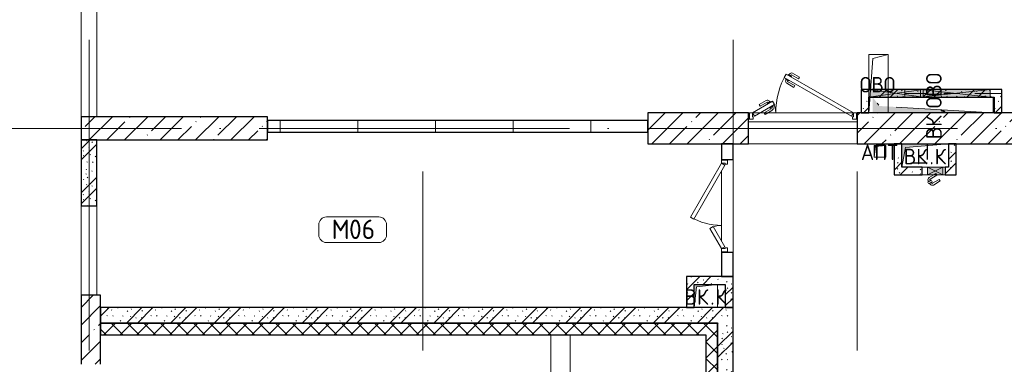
# Model space of a CAD drawing. Header units: millimetres. Extents: x -30540 to 173936, y -11730 to 122288.
# Tile 5 of 116: x -14358 to -1670, y 43410 to 47850. Entities that reach past the tile are written whole.
import ezdxf

# ---------------------------------------------------------------- set-up
doc = ezdxf.new("R2010")
doc.units = ezdxf.units.MM
for name, pattern in [('3_ Штрих_ 1 х 1 мм', [400, 200, -200]), ('ADSK_Линия сетки', [5000, 4000, -500, 0, -500]), ('ADSK_Штриховая_ш3 п1_5', [900, 600, -300])]:
    doc.linetypes.add(name, pattern=pattern)
for name, color, linetype, lineweight in [('A-____-NOTE-TEXT', 7, 'Continuous', 18), ('A-AREA-____-IDEN', 7, 'Continuous', 9), ('A-DOOR-____-MCUT', 7, 'Continuous', 9), ('A-DOOR-____-OTLN', 7, 'Continuous', 18), ('A-DOOR-FRAM-MCUT', 7, 'Continuous', 9), ('A-DOOR-OPNG-OTLN', 7, 'Continuous', 18), ('A-FLOR-____-OTLN', 7, 'Continuous', 18), ('A-GENM-____-OTLN', 7, 'Continuous', 18), ('A-GLAZ-____-MCUT', 7, 'Continuous', 9), ('A-GLAZ-____-OTLN', 7, 'Continuous', 18), ('A-WALL-____-MCUT', 7, 'Continuous', 40), ('A-WALL-____-OTLN', 7, 'Continuous', 18), ('A-WALL-____-PATT', 7, 'Continuous', 40), ('I-WALL-____-MCUT', 7, 'Continuous', 40), ('I-WALL-____-OTLN', 7, 'Continuous', 18), ('M-EQPM-____-OTLN', 7, 'Continuous', 18), ('S-BEAM-____-OTLN', 7, 'Continuous', 18), ('S-COLS-____-MCUT', 7, 'Continuous', 40), ('S-COLS-____-OTLN', 7, 'Continuous', 18), ('S-GRID-____-OTLN', 7, 'Continuous', 9)]:
    doc.layers.add(name, color=color, linetype=linetype, lineweight=lineweight)
doc.layers.add('A-AREA-____-OTLN', color=4, linetype='ADSK_Штриховая_ш3 п1_5', lineweight=40, true_color=0x00ffff)
doc.styles.add('GOST Common', font='GOST_Common.ttf', dxfattribs={"height": 200})
doc.styles.add('GOST Common_4', font='GOST_Common.ttf', dxfattribs={"height": 250})
pattern_1 = [(135, (300.56, 377.28), (-565.6854, 6e-14), [10, -790]), (135, (349.8, 474.73), (-565.6854, 6e-14), [10, -790]), (135, (423.93, 473.06), (-565.6854, 6e-14), [10, -790]), (135, (229.92, 447.9), (-565.6854, 6e-14), [10, -790]), (135, (155.08, 447.9), (-565.6854, 6e-14), [10, -790]), (135, (114.9, 369.03), (-565.6854, 6e-14), [10, -790]), (135, (132.43, 285.8), (-565.6854, 6e-14), [10, -790]), (135, (214.66, 322), (-565.6854, 6e-14), [10, -790]), (135, (198.16, 261.88), (-565.6854, 6e-14), [10, -790]), (135, (45.2, 272.9), (-565.6854, 6e-14), [10, -790]), (135, (42.32, 336.16), (-565.6854, 6e-14), [10, -790]), (135, (92.26, 192.24), (-565.6854, 6e-14), [10, -790]), (135, (7.07, 149.2), (-565.6854, 6e-14), [10, -790]), (135, (80.6, 95.1), (-565.6854, 6e-14), [10, -790]), (135, (79.53, 36.94), (-565.6854, 6e-14), [10, -790]), (135, (153.87, 74.56), (-565.6854, 6e-14), [10, -790]), (135, (228.35, 124.8), (-565.6854, 6e-14), [10, -790]), (135, (279.75, 180.4), (-565.6854, 6e-14), [10, -790]), (135, (282.9, 31.63), (-565.6854, 6e-14), [10, -790]), (135, (377.38, 53.45), (-565.6854, 6e-14), [10, -790]), (135, (352.28, 102.7), (-565.6854, 6e-14), [10, -790]), (135, (354.05, 0), (-565.6854, 6e-14), [10, -790]), (135, (553.23, 16.45), (-565.6854, 6e-14), [10, -790]), (135, (542.38, 63.45), (-565.6854, 6e-14), [10, -790]), (135, (536.58, 239.3), (-565.6854, 6e-14), [10, -790]), (135, (475.85, 203.9), (-565.6854, 6e-14), [10, -790]), (135, (475.85, 316.54), (-565.6854, 6e-14), [10, -790]), (135, (520.8, 408.7), (-565.6854, 6e-14), [10, -790]), (135, (551.1, 470.8), (-565.6854, 6e-14), [10, -790]), (135, (235.25, 537.93), (-565.6854, 6e-14), [10, -790]), (135, (407.25, 547.65), (-565.6854, 6e-14), [10, -790]), (135, (94.5, 558.6), (-565.6854, 6e-14), [10, -790]), (135, (46.4, 532.3), (-565.6854, 6e-14), [10, -790]), (135, (85.56, 465.04), (-565.6854, 6e-14), [10, -790]), (135, (355.53, 181.14), (-565.6854, 6e-14), [10, -790]), (135, (362.23, 243.6), (-565.6854, 6e-14), [10, -790]), (135, (413.45, 344.1), (-565.6854, 6e-14), [10, -790]), (135, (286.3, 273.25), (-565.6854, 6e-14), [10, -790]), (135, (423.02, 263.72), (-565.6854, 6e-14), [10, -790]), (135, (162.94, 190.2), (-565.6854, 6e-14), [10, -790]), (135, (470.25, 120.93), (-565.6854, 6e-14), [10, -790]), (135, (484.48, 9.78), (-565.6854, 6e-14), [10, -790]), (45, (0, 212.13), (-565.6854, 0), []), (45, (212.13, 0), (-565.6854, 0), []), (45, (353.55, 0), (-565.6854, 0), []), (45, (0, 353.55), (-565.6854, 0), [])]
pattern_2 = [(45, (0, 0), (-106.066, 106.066), []), (135, (0, 0), (-106.066, -106.066), [])]
pattern_3 = [(45, (0, 0), (-228.0985, 228.0985), []), (45, (228.1, 0), (-228.0985, 228.0985), [403.225, -80.645, 6.706, -73.939])]

# ---------------------------------------------------------------- blocks, each defined once
blk = doc.blocks.new('АР_Дверь двупольная - 1200х2100h_800_300__Глухая_1эт-4664851-01 ЭМ')
at = {"layer": 'A-DOOR-____-MCUT', "color": 254, "lineweight": 15, "true_color": 0xcccccc}
for p, q in [((-143, 475), (-168, 432)), ((-168, 432), (525, 32)), ((550, 75), (-143, 475)), ((-550, 75), (-290, 225)), ((-265, 182), (-525, 32)), ((-290, 225), (-265, 182)), ((-525, 32), (-550, 75)), ((525, 32), (550, 75))]:
    blk.add_line(p, q, dxfattribs=at)
at = {"layer": 'A-DOOR-____-OTLN', "color": 254, "lineweight": 13, "true_color": 0xcccccc}
for centre, radius, start, end in [((550, 75), 800, 150, 180), ((-550, 75), 300, 0, 30)]:
    blk.add_arc(centre, radius, start, end, dxfattribs=at)
at = {"layer": 'A-DOOR-FRAM-MCUT', "color": 254, "lineweight": 15, "true_color": 0xcccccc}
for p, q in [((-590, 75), (-600, 75)), ((-590, 75), (-550, 75)), ((-590, -5), (-590, 75)), ((-550, 75), (-550, 25)), ((-550, 25), (-540, 25)), ((-540, 25), (-540, -5)), ((550, 25), (540, 25)), ((540, 25), (540, -5)), ((590, 75), (550, 75)), ((550, 75), (550, 25)), ((590, -5), (590, 75)), ((590, 75), (600, 75)), ((-590, -5), (-600, -5)), ((-540, -5), (-590, -5)), ((540, -5), (590, -5)), ((590, -5), (600, -5))]:
    blk.add_line(p, q, dxfattribs=at)
blk = doc.blocks.new('АР_Отверстие прямоугольное - ВК-4906702-01 ЭМ')
at = {"layer": 'A-GLAZ-____-OTLN', "lineweight": 13, "true_color": 0xf9f9f9}
blk.add_hatch(color=7, dxfattribs=at).paths.add_polyline_path([(575, 50), (-325, 50), (-325, -50), (575, -50)])
at = {"layer": 'A-GLAZ-____-MCUT', "color": 254, "lineweight": 15, "true_color": 0xcccccc}
for p, q in [((-325, 50), (-325, -50)), ((575, 50), (575, -50))]:
    blk.add_line(p, q, dxfattribs=at)
at = {"layer": 'A-GLAZ-____-OTLN', "color": 254, "lineweight": 5, "true_color": 0xcccccc}
for p, q in [((-325, 50), (540, -46)), ((540, 46), (-325, -50)), ((575, 50), (540, 46)), ((540, -46), (575, -50))]:
    blk.add_line(p, q, dxfattribs=at)
at = {"layer": 'A-GLAZ-____-OTLN', "color": 254, "lineweight": 13, "true_color": 0xcccccc}
for p, q in [((540, 50), (-325, 50)), ((-325, 50), (-325, -50)), ((575, 50), (540, 50)), ((575, -50), (575, 50)), ((-325, -50), (540, -50)), ((540, -50), (575, -50))]:
    blk.add_line(p, q, dxfattribs=at)
blk = doc.blocks.new('АР_Отверстие прямоугольное - ВК_К-4905228-01 ЭМ')
at = {"layer": 'A-GLAZ-____-OTLN', "lineweight": 13, "true_color": 0xf9f9f9}
blk.add_hatch(color=7, dxfattribs=at).paths.add_polyline_path([(25, 50), (25, -50), (225, -50), (225, 50)])
at = {"layer": 'A-GLAZ-____-MCUT', "color": 254, "lineweight": 15, "true_color": 0xcccccc}
for p, q in [((25, 50), (25, -50)), ((225, 50), (225, -50))]:
    blk.add_line(p, q, dxfattribs=at)
at = {"layer": 'A-GLAZ-____-OTLN', "color": 254, "lineweight": 5, "true_color": 0xcccccc}
for p, q in [((225, 50), (25, -50)), ((25, 50), (225, -50))]:
    blk.add_line(p, q, dxfattribs=at)
at = {"layer": 'A-GLAZ-____-OTLN', "color": 254, "lineweight": 13, "true_color": 0xcccccc}
for p, q in [((225, 50), (25, 50)), ((25, 50), (25, -50)), ((225, -50), (225, 50)), ((25, -50), (225, -50))]:
    blk.add_line(p, q, dxfattribs=at)
blk = doc.blocks.new('АР_Дверь двупольная - 1400х2100h_1000_300__Глухая_1эт-4659467-01 ЭМ')
at = {"layer": 'A-DOOR-____-MCUT', "color": 254, "lineweight": 15, "true_color": 0xcccccc}
for p, q in [((-216, 700), (-241, 657)), ((-241, 657), (625, 157)), ((650, 200), (-216, 700)), ((-650, 200), (-390, 350)), ((-365, 307), (-625, 157)), ((-390, 350), (-365, 307)), ((-625, 157), (-650, 200)), ((625, 157), (650, 200))]:
    blk.add_line(p, q, dxfattribs=at)
at = {"layer": 'A-DOOR-____-OTLN', "color": 254, "lineweight": 5, "true_color": 0xcccccc}
for p, q in [((-219, 644), (-223, 637)), ((-223, 637), (-180, 612)), ((-194, 687), (-190, 694)), ((-190, 694), (-147, 669)), ((-180, 688), (-174, 699)), ((-158, 676), (-152, 686)), ((-147, 669), (-151, 662)), ((-56, 637), (-145, 688)), ((-44, 658), (-133, 710)), ((-56, 637), (-44, 658)), ((-213, 631), (-219, 621)), ((-119, 528), (-208, 580)), ((-191, 619), (-197, 608)), ((-106, 550), (-195, 601)), ((-180, 612), (-176, 619)), ((-106, 550), (-119, 528)), ((-562, 308), (-474, 360)), ((-550, 287), (-562, 308)), ((-550, 287), (-461, 338)), ((-416, 344), (-459, 319)), ((-459, 319), (-455, 312)), ((-448, 326), (-454, 336)), ((-427, 338), (-433, 349)), ((-426, 262), (-430, 269)), ((-383, 287), (-426, 262)), ((-412, 337), (-416, 344)), ((-415, 269), (-409, 258)), ((-394, 281), (-388, 271)), ((-387, 294), (-383, 287)), ((-500, 200), (-411, 251)), ((-500, 200), (-487, 178)), ((-487, 178), (-399, 230))]:
    blk.add_line(p, q, dxfattribs=at)
at = {"layer": 'A-DOOR-____-OTLN', "color": 254, "lineweight": 13, "true_color": 0xcccccc}
for centre, radius, start, end in [((650, 200), 1000, 150, 180), ((-650, 200), 300, 0, 30)]:
    blk.add_arc(centre, radius, start, end, dxfattribs=at)
at = {"layer": 'A-DOOR-____-OTLN', "color": 254, "lineweight": 5, "true_color": 0xcccccc}
for centre, radius, start, end in [((-148, 684), 30, 60, 150), ((-148, 684), 4.99, 60, 150), ((-193, 606), 30, 150, 240), ((-193, 606), 4.99, 150, 240), ((-459, 334), 30, 30, 120), ((-459, 334), 4.99, 30, 120), ((-414, 256), 4.99, 300, 30), ((-414, 256), 30, 300, 30)]:
    blk.add_arc(centre, radius, start, end, dxfattribs=at)
at = {"layer": 'A-DOOR-FRAM-MCUT', "color": 254, "lineweight": 15, "true_color": 0xcccccc}
for p, q in [((-690, 200), (-700, 200)), ((-690, 200), (-650, 200)), ((-690, 120), (-690, 200)), ((-650, 200), (-650, 150)), ((-650, 150), (-640, 150)), ((-640, 150), (-640, 120)), ((650, 150), (640, 150)), ((640, 150), (640, 120)), ((690, 200), (650, 200)), ((650, 200), (650, 150)), ((690, 120), (690, 200)), ((690, 200), (700, 200)), ((-690, 120), (-700, 120)), ((-640, 120), (-690, 120)), ((640, 120), (690, 120)), ((690, 120), (700, 120))]:
    blk.add_line(p, q, dxfattribs=at)
blk = doc.blocks.new('КР-Проем - Настраиваемый-3752251-01 ЭМ')
at = {"layer": 'A-DOOR-OPNG-OTLN', "color": 254, "lineweight": 13, "true_color": 0xcccccc}
for p, q in [((-700, 200), (700, 200)), ((-700, -200), (700, -200))]:
    blk.add_line(p, q, dxfattribs=at)
blk = doc.blocks.new('АР_Дверь однопольная - 300х400h_200__ВК_ПУИ и аренда-7884490-01 ЭМ')
at = {"layer": 'A-DOOR-____-OTLN', "color": 254, "lineweight": 5, "true_color": 0xcccccc}
for p, q in [((-84, 128), (4, 180)), ((-72, 107), (-84, 128)), ((-72, 107), (17, 158)), ((62, 164), (19, 139)), ((19, 139), (23, 133)), ((30, 146), (24, 156)), ((75, 142), (32, 117)), ((51, 158), (45, 169)), ((66, 158), (62, 164)), ((64, 136), (70, 125)), ((71, 149), (75, 142)), ((-42, 55), (47, 106)), ((-42, 55), (-39, 50)), ((-39, 50), (-29, 33)), ((-29, 33), (0, 50)), ((0, 50), (59, 84)), ((32, 117), (28, 124)), ((43, 123), (49, 113))]:
    blk.add_line(p, q, dxfattribs=at)
for centre, radius, start, end in [((19, 154), 30, 30, 120), ((19, 154), 4.99, 30, 120), ((44, 110), 4.99, 300, 30), ((44, 110), 30, 300, 30)]:
    blk.add_arc(centre, radius, start, end, dxfattribs=at)
blk = doc.blocks.new('АР_Отверстие прямоугольное - ОВО-5660007-01 ЭМ')
at = {"layer": 'A-GLAZ-____-OTLN', "lineweight": 13, "true_color": 0xf9f9f9}
blk.add_hatch(color=7, dxfattribs=at).paths.add_polyline_path([(337.5, 50), (-225, 50), (-225, -50), (475, -50), (475, 50), (425, 50)])
at = {"layer": 'A-GLAZ-____-MCUT', "color": 254, "lineweight": 15, "true_color": 0xcccccc}
for p, q in [((-225, 50), (-225, -50)), ((475, 50), (475, -50))]:
    blk.add_line(p, q, dxfattribs=at)
at = {"layer": 'A-GLAZ-____-OTLN', "color": 254, "lineweight": 5, "true_color": 0xcccccc}
for p, q in [((475, 50), (-225, -50)), ((-225, 50), (475, -50))]:
    blk.add_line(p, q, dxfattribs=at)
at = {"layer": 'A-GLAZ-____-OTLN', "color": 254, "lineweight": 13, "true_color": 0xcccccc}
for p, q in [((475, 50), (-225, 50)), ((-225, 50), (-225, -50)), ((475, -50), (475, 50)), ((-225, -50), (475, -50))]:
    blk.add_line(p, q, dxfattribs=at)
blk = doc.blocks.new('АР_Перемычка - 100_Уx1_75x5__150-200-4900758-01 ЭМ')
at = {"layer": 'S-BEAM-____-OTLN', "color": 254, "linetype": '3_ Штрих_ 1 х 1 мм', "lineweight": 15, "true_color": 0xdcdcdc}
for p, q in [((-600, 50), (-600, -50)), ((650, 50), (650, -50)), ((-600, 0), (-450, 0)), ((-450, 0), (415, 0)), ((415, 0), (450, 0)), ((450, 0), (650, 0))]:
    blk.add_line(p, q, dxfattribs=at)
blk = doc.blocks.new('АР_Канал вертикальный прямоугольный - ВК_К-5078168-01 ЭМ')
at = {"layer": 'M-EQPM-____-OTLN', "lineweight": 13, "true_color": 0xe2e2e2}
blk.add_hatch(color=254, dxfattribs=at).paths.add_polyline_path([(-300, -150), (-255, 105), (300, 150), (-300, 150), (-300, 98)])
at = {"layer": 'M-EQPM-____-OTLN', "color": 253, "lineweight": 13, "true_color": 0xaaaaaa}
for p, q in [((300, 150), (-300, 150)), ((-300, 150), (-300, -150)), ((300, 150), (-300, 150)), ((-300, 150), (-300, -150)), ((-300, -150), (-300, 150)), ((-300, 150), (300, 150)), ((-255, 105), (300, 150)), ((-255, 105), (300, 150)), ((300, -150), (300, 150)), ((300, 150), (300, -150)), ((-300, -150), (-255, 105)), ((-300, -150), (-255, 105)), ((-300, -150), (300, -150)), ((300, -150), (-300, -150))]:
    blk.add_line(p, q, dxfattribs=at)
blk = doc.blocks.new('АР_Канал вертикальный прямоугольный - ВК_ОВО-5078170-01 ЭМ')
at = {"layer": 'M-EQPM-____-OTLN', "lineweight": 13, "true_color": 0xe2e2e2}
blk.add_hatch(color=254, dxfattribs=at).paths.add_polyline_path([(-100, -775), (-12, 688), (100, 775), (-100, 775), (-100, -613)])
at = {"layer": 'M-EQPM-____-OTLN', "color": 253, "lineweight": 13, "true_color": 0xaaaaaa}
for p, q in [((0, 697), (24, 716)), ((0, 697), (24, 716)), ((100, 675), (100, 710)), ((100, 710), (100, 675)), ((-100, -775), (-25, 475)), ((-100, 475), (-100, -775)), ((-100, -775), (-25, 475)), ((-100, 475), (-100, -775)), ((-100, -775), (-100, 475)), ((100, -775), (100, 475)), ((100, 475), (100, -775)), ((-100, -775), (100, -775)), ((100, -775), (-100, -775))]:
    blk.add_line(p, q, dxfattribs=at)
blk = doc.blocks.new('АР_Канал вертикальный прямоугольный - ВК_К-5078175-01 ЭМ')
at = {"layer": 'M-EQPM-____-OTLN', "lineweight": 13, "true_color": 0xe2e2e2}
blk.add_hatch(color=254, dxfattribs=at).paths.add_polyline_path([(-150, -150), (-120, 120), (150, 150), (-150, 150)])
at = {"layer": 'M-EQPM-____-OTLN', "color": 253, "lineweight": 13, "true_color": 0xaaaaaa}
for p, q in [((150, 150), (-150, 150)), ((-150, 150), (-150, -150)), ((150, 150), (-150, 150)), ((-150, 150), (-150, -150)), ((-150, -150), (-150, 150)), ((-150, 150), (150, 150)), ((-120, 120), (150, 150)), ((-120, 120), (150, 150)), ((150, -150), (150, 150)), ((150, 150), (150, -150)), ((-150, -150), (-120, 120)), ((-150, -150), (-120, 120)), ((-150, -150), (150, -150)), ((150, -150), (-150, -150))]:
    blk.add_line(p, q, dxfattribs=at)
blk = doc.blocks.new('АР_Канал вертикальный прямоугольный - ОВО-5078222-01 ЭМ')
at = {"layer": 'A-GENM-____-OTLN', "color": 253, "lineweight": 13, "true_color": 0xaaaaaa}
for p, q in [((-125, -90), (-125, 375)), ((-125, 375), (125, 375))]:
    blk.add_line(p, q, dxfattribs=at)
at = {"layer": 'M-EQPM-____-OTLN', "color": 253, "lineweight": 13, "true_color": 0xaaaaaa}
for p, q in [((-125, -375), (-125, 375)), ((-125, 375), (125, 375)), ((-125, -375), (-75, 325)), ((-75, 325), (125, 375)), ((125, 375), (125, -375)), ((125, -375), (-125, -375))]:
    blk.add_line(p, q, dxfattribs=at)
blk = doc.blocks.new('АР_Канал вертикальный прямоугольный - АПТ-5078281-01 ЭМ')
at = {"layer": 'M-EQPM-____-OTLN', "lineweight": 13, "true_color": 0xe2e2e2}
blk.add_hatch(color=254, dxfattribs=at).paths.add_polyline_path([(-75, -75), (-60, 60), (75, 75), (-75, 75), (-75, 43)])
at = {"layer": 'M-EQPM-____-OTLN', "color": 253, "lineweight": 13, "true_color": 0xaaaaaa}
for p, q in [((75, 75), (-75, 75)), ((-75, 75), (-75, -75)), ((75, 75), (-75, 75)), ((-75, 75), (-75, -75)), ((-75, -75), (-75, 75)), ((-75, 75), (75, 75)), ((-75, -75), (-60, 60)), ((-75, -75), (-60, 60)), ((-60, 60), (75, 75)), ((-60, 60), (75, 75)), ((75, -75), (75, 75)), ((75, 75), (75, -75)), ((-75, -75), (75, -75)), ((75, -75), (-75, -75))]:
    blk.add_line(p, q, dxfattribs=at)
blk = doc.blocks.new('Наметкина 10_РД_АР_К1_отсоединено_rvt-1-01 ЭМ')
at = {"layer": 'A-WALL-____-PATT', "lineweight": 5, "true_color": 0xcccccc}
h = blk.add_hatch(dxfattribs=at)
h.set_pattern_fill('FP_1', color=254, style=0, pattern_type=2)
h.set_pattern_definition(pattern_1)
h.paths.add_polyline_path([(-3515, 46650), (-3415, 46650), (-3415, 46950), (-3515, 46950), (-3515, 46850)])
h = blk.add_hatch(dxfattribs=at)
h.set_pattern_fill('FP_1', color=254, style=0, pattern_type=2)
h.set_pattern_definition(pattern_1)
h.paths.add_polyline_path([(-1850, 46850), (-1800, 46850), (-1800, 46950), (-3415, 46950), (-3415, 46850), (-1977, 46850)])
h = blk.add_hatch(dxfattribs=at)
h.set_pattern_fill('FP_1', color=254, style=0, pattern_type=2)
h.set_pattern_definition(pattern_1)
h.paths.add_polyline_path([(-1700, 46650), (-1700, 46950), (-1800, 46950), (-1800, 46650)])
h = blk.add_hatch(dxfattribs=at)
h.set_pattern_fill('FP_5', color=254, style=0, pattern_type=2)
h.set_pattern_definition(pattern_3)
h.paths.add_polyline_path([(-2990, 46250), (-1165, 46250), (-1165, 46650), (-3565, 46650), (-3565, 46250), (-3365, 46250)])
h.paths.add_polyline_path([(-4965, 46250), (-4965, 46650), (-6265, 46650), (-6265, 46250), (-6057, 46250)])
h = blk.add_hatch(dxfattribs=at)
h.set_pattern_fill('FP_2', color=254, style=0, pattern_type=2)
h.set_pattern_definition([(0, (0, 0), (0, 1000), []), (90, (0, 0), (-1000, 6e-14), [])])
h.paths.add_polyline_path([(-6265, 46400), (-6265, 46550), (-11165, 46550), (-11165, 46400), (-8098, 46400)])
h = blk.add_hatch(dxfattribs=at)
h.set_pattern_fill('FP_1', color=254, style=0, pattern_type=2)
h.set_pattern_definition(pattern_1)
h.paths.add_polyline_path([(-13365, 45450), (-13365, 46300), (-13565, 46300), (-13565, 45450)])
h = blk.add_hatch(dxfattribs=at)
h.set_pattern_fill('FP_1', color=254, style=0, pattern_type=2)
h.set_pattern_definition(pattern_1)
h.paths.add_polyline_path([(-3090, 45850), (-2990, 45850), (-2990, 46250), (-3090, 46250), (-3090, 45950)])
h = blk.add_hatch(dxfattribs=at)
h.set_pattern_fill('FP_1', color=254, style=0, pattern_type=2)
h.set_pattern_definition(pattern_1)
h.paths.add_polyline_path([(-2290, 45850), (-2290, 46250), (-2390, 46250), (-2390, 45850)])
h = blk.add_hatch(dxfattribs=at)
h.set_pattern_fill('FP_1', color=254, style=0, pattern_type=2)
h.set_pattern_definition(pattern_1)
h.paths.add_polyline_path([(-2430, 45850), (-2390, 45850), (-2390, 45950), (-2430, 45950)])
h.paths.add_polyline_path([(-2990, 45850), (-2730, 45850), (-2730, 45950), (-2990, 45950), (-2990, 45850)])
h = blk.add_hatch(dxfattribs=at)
h.set_pattern_fill('FP_1', color=254, style=0, pattern_type=2)
h.set_pattern_definition(pattern_1)
h.paths.add_polyline_path([(-5665, 44140), (-5665, 44540), (-5765, 44540), (-5765, 44140)])
h = blk.add_hatch(dxfattribs=at)
h.set_pattern_fill('FP_1', color=254, style=0, pattern_type=2)
h.set_pattern_definition(pattern_1)
h.paths.add_polyline_path([(-5265, 44440), (-5165, 44440), (-5165, 44540), (-5665, 44540), (-5665, 44440), (-5365, 44440)])
h = blk.add_hatch(dxfattribs=at)
h.set_pattern_fill('FP_1', color=254, style=0, pattern_type=2)
h.set_pattern_definition(pattern_1)
h.paths.add_polyline_path([(-5165, 44140), (-5165, 44440), (-5265, 44440), (-5265, 44140)])
h = blk.add_hatch(dxfattribs=at)
h.set_pattern_fill('FP_5', color=254, style=0, pattern_type=2)
h.set_pattern_definition(pattern_3)
h.paths.add_polyline_path([(-13315, 43410), (-13315, 44300), (-13565, 44300), (-13565, 43410)])
h = blk.add_hatch(dxfattribs=at)
h.set_pattern_fill('FP_1', color=254, style=0, pattern_type=2)
h.set_pattern_definition(pattern_1)
h.paths.add_polyline_path([(-5365, 43940), (-5165, 43940), (-5165, 44140), (-13315, 44140), (-13315, 43940), (-6057, 43940)])
h = blk.add_hatch(dxfattribs=at)
h.set_pattern_fill('FP_4', color=254, style=0, pattern_type=2)
h.set_pattern_definition(pattern_2)
h.paths.add_polyline_path([(-5515, 43790), (-5515, 43940), (-13315, 43940), (-13315, 43790), (-6057, 43790)])
h = blk.add_hatch(dxfattribs=at)
h.set_pattern_fill('FP_4', color=254, style=0, pattern_type=2)
h.set_pattern_definition(pattern_2)
h.paths.add_polyline_path([(-5365, 40150), (-5365, 40995), (-5515, 40995), (-5515, 40150)])
h.paths.add_polyline_path([(-5515, 42945), (-5365, 42945), (-5365, 43940), (-5515, 43940), (-5515, 43790)])
h = blk.add_hatch(dxfattribs=at)
h.set_pattern_fill('FP_1', color=254, style=0, pattern_type=2)
h.set_pattern_definition(pattern_1)
h.paths.add_polyline_path([(-5165, 40000), (-5165, 40995), (-5365, 40995), (-5365, 40000)])
h.paths.add_polyline_path([(-5365, 42945), (-5165, 42945), (-5165, 43940), (-5365, 43940)])
at = {"layer": 'S-COLS-____-OTLN', "lineweight": 5, "true_color": 0xcccccc}
h = blk.add_hatch(dxfattribs=at)
h.set_pattern_fill('FP_5', color=254, style=0, pattern_type=2)
h.set_pattern_definition(pattern_3)
h.paths.add_polyline_path([(-11165, 46300), (-11165, 46600), (-13565, 46600), (-13565, 46300)])
at = {"layer": 'A-AREA-____-OTLN', "color": 7, "linetype": '3_ Штрих_ 1 х 1 мм', "lineweight": 30, "true_color": 0xccffff}
for p, q in [((-2665, 46250), (-2665, 46000)), ((-2665, 46000), (-2990, 46000))]:
    blk.add_line(p, q, dxfattribs=at)
at = {"layer": 'A-FLOR-____-OTLN', "color": 254, "lineweight": 13, "true_color": 0xcccccc}
for p, q in [((-4965, 46535), (-3565, 46535)), ((-3565, 46535), (-4965, 46535)), ((-5315, 46040), (-5315, 46050)), ((-5315, 46050), (-5315, 46040)), ((-5315, 45000), (-5315, 45900)), ((-5315, 45900), (-5315, 45000)), ((-5315, 44850), (-5315, 44860)), ((-5315, 44860), (-5315, 44850)), ((-7515, 43790), (-7515, 40620)), ((-7515, 40620), (-7515, 43790)), ((-7265, 40620), (-7265, 43790))]:
    blk.add_line(p, q, dxfattribs=at)
at = {"layer": 'A-WALL-____-MCUT', "color": 254, "lineweight": 30, "true_color": 0xcccccc}
for p, q in [((-4965, 46650), (-6265, 46650)), ((-6265, 46650), (-6265, 46250)), ((-4965, 46250), (-4965, 46650)), ((-1165, 46650), (-3565, 46650)), ((-3565, 46650), (-3565, 46250)), ((-6265, 46550), (-11165, 46550)), ((-11165, 46550), (-11165, 46400)), ((-6265, 46400), (-6265, 46550)), ((-11165, 46400), (-6265, 46400)), ((-13365, 46300), (-13565, 46300)), ((-13565, 46300), (-13565, 45450)), ((-13365, 45450), (-13365, 46300)), ((-6265, 46250), (-4965, 46250)), ((-5315, 46250), (-5315, 46050)), ((-5165, 46250), (-5315, 46250)), ((-5165, 46050), (-5165, 46250)), ((-3565, 46250), (-1165, 46250)), ((-5315, 46050), (-5165, 46050)), ((-13565, 45450), (-13365, 45450)), ((-5315, 44850), (-5315, 44540)), ((-5165, 44850), (-5315, 44850)), ((-5165, 44540), (-5165, 44850)), ((-5315, 44540), (-5165, 44540)), ((-5515, 43940), (-13315, 43940)), ((-13315, 43940), (-13315, 43790)), ((-5365, 43940), (-5515, 43940)), ((-5365, 43940), (-5365, 42945)), ((-5365, 42945), (-5365, 43940)), ((-13315, 43790), (-5515, 43790)), ((-5515, 43790), (-5515, 42945))]:
    blk.add_line(p, q, dxfattribs=at)
at = {"layer": 'A-WALL-____-OTLN', "color": 254, "lineweight": 13, "true_color": 0xcccccc}
for p, q in [((-13565, 46600), (-13565, 48550)), ((-13365, 48550), (-13365, 46600)), ((-13565, 46600), (-13565, 48380)), ((-13365, 48380), (-13365, 46600)), ((-13565, 44300), (-13565, 45450)), ((-13365, 45450), (-13365, 44300))]:
    blk.add_line(p, q, dxfattribs=at)
at = {"layer": 'I-WALL-____-MCUT', "color": 254, "lineweight": 30, "true_color": 0xcccccc}
for p, q in [((-3415, 46950), (-3515, 46950)), ((-3515, 46950), (-3515, 46650)), ((-2750, 46950), (-3415, 46950)), ((-2715, 46950), (-2750, 46950)), ((-1850, 46950), (-2715, 46950)), ((-1800, 46950), (-1850, 46950)), ((-1700, 46950), (-1800, 46950)), ((-1700, 46650), (-1700, 46950)), ((-3415, 46650), (-3415, 46850)), ((-3415, 46850), (-2750, 46850)), ((-2750, 46850), (-2715, 46850)), ((-2715, 46850), (-1850, 46850)), ((-1850, 46850), (-1800, 46850)), ((-1800, 46850), (-1800, 46650)), ((-3515, 46650), (-3415, 46650)), ((-1800, 46650), (-1700, 46650)), ((-2990, 46250), (-3090, 46250)), ((-3090, 46250), (-3090, 45850)), ((-2990, 45950), (-2990, 46250)), ((-2390, 46250), (-2390, 45950)), ((-2290, 46250), (-2390, 46250)), ((-2290, 45850), (-2290, 46250)), ((-2730, 45950), (-2990, 45950)), ((-2730, 45850), (-2730, 45950)), ((-2390, 45950), (-2430, 45950)), ((-2430, 45950), (-2430, 45850)), ((-3090, 45850), (-2990, 45850)), ((-2990, 45850), (-2730, 45850)), ((-2430, 45850), (-2390, 45850)), ((-2390, 45850), (-2290, 45850)), ((-5765, 44540), (-5765, 44140)), ((-5665, 44540), (-5765, 44540)), ((-5165, 44540), (-5665, 44540)), ((-5165, 44440), (-5165, 44540)), ((-5665, 44440), (-5265, 44440)), ((-5665, 44140), (-5665, 44440)), ((-5265, 44440), (-5265, 44140)), ((-5165, 44140), (-5165, 44440)), ((-13565, 44300), (-13565, 43410)), ((-13315, 44300), (-13565, 44300)), ((-13315, 43410), (-13315, 44300)), ((-5165, 44140), (-13315, 44140)), ((-13315, 44140), (-13315, 43940)), ((-5765, 44140), (-5665, 44140)), ((-5265, 44140), (-5165, 44140)), ((-5165, 43940), (-5165, 44140)), ((-13315, 43940), (-5365, 43940)), ((-5165, 42945), (-5165, 43940))]:
    blk.add_line(p, q, dxfattribs=at)
at = {"layer": 'I-WALL-____-OTLN', "color": 254, "lineweight": 13, "true_color": 0xcccccc}
for p, q in [((-2730, 45950), (-2660, 45950)), ((-2660, 45950), (-2460, 45950)), ((-2460, 45950), (-2430, 45950)), ((-2660, 45850), (-2730, 45850)), ((-2460, 45850), (-2660, 45850)), ((-2430, 45850), (-2460, 45850))]:
    blk.add_line(p, q, dxfattribs=at)
at = {"layer": 'S-COLS-____-MCUT', "color": 254, "lineweight": 30, "true_color": 0xcccccc}
for p, q in [((-11165, 46600), (-13565, 46600)), ((-13565, 46600), (-13565, 46300)), ((-11165, 46300), (-11165, 46600)), ((-13565, 46300), (-11165, 46300))]:
    blk.add_line(p, q, dxfattribs=at)
at = {"layer": 'A-DOOR-____-OTLN', "color": 254, "lineweight": 13, "true_color": 0xcccccc}
for name in ['АР_Дверь двупольная - 1400х2100h_1000_300__Глухая_1эт-4659467-01 ЭМ', 'КР-Проем - Настраиваемый-3752251-01 ЭМ']:
    blk.add_blockref(name, (-4265, 46450), dxfattribs=at)
for name, p, rotation in [('АР_Дверь двупольная - 1200х2100h_800_300__Глухая_1эт-4664851-01 ЭМ', (-5240, 45450), 89.9999999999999), ('АР_Дверь однопольная - 300х400h_200__ВК_ПУИ и аренда-7884490-01 ЭМ', (-2580, 45900), 180)]:
    blk.add_blockref(name, p, dxfattribs=dict(at, rotation=rotation))
at = {"layer": 'A-GLAZ-____-OTLN', "color": 254, "lineweight": 13, "true_color": 0xcccccc, "rotation": 180}
for name, p in [('АР_Отверстие прямоугольное - ОВО-5660007-01 ЭМ', (-2940, 46900)), ('АР_Отверстие прямоугольное - ВК-4906702-01 ЭМ', (-2175, 46900)), ('АР_Отверстие прямоугольное - ВК_К-4905228-01 ЭМ', (-2435, 45900))]:
    blk.add_blockref(name, p, dxfattribs=at)
at = {"layer": 'M-EQPM-____-OTLN', "color": 253, "lineweight": 5, "true_color": 0xaaaaaa}
for name, p in [('АР_Канал вертикальный прямоугольный - ОВО-5078222-01 ЭМ', (-3290, 47025)), ('АР_Канал вертикальный прямоугольный - АПТ-5078281-01 ЭМ', (-3270, 46155)), ('АР_Канал вертикальный прямоугольный - ВК_К-5078168-01 ЭМ', (-2690, 46100)), ('АР_Канал вертикальный прямоугольный - ВК_К-5078175-01 ЭМ', (-5515, 44290))]:
    blk.add_blockref(name, p, dxfattribs=at)
at = {"layer": 'M-EQPM-____-OTLN', "color": 253, "lineweight": 5, "true_color": 0xaaaaaa, "rotation": 89.9999999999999}
blk.add_blockref('АР_Канал вертикальный прямоугольный - ВК_ОВО-5078170-01 ЭМ', (-2590, 46750), dxfattribs=at)
at = {"layer": 'S-BEAM-____-OTLN', "color": 254, "lineweight": 13, "true_color": 0xcccccc, "rotation": 180}
blk.add_blockref('АР_Перемычка - 100_Уx1_75x5__150-200-4900758-01 ЭМ', (-2300, 46900), dxfattribs=at)
at = {"layer": 'A-____-NOTE-TEXT', "color": 253, "lineweight": 5, "true_color": 0xaaaaaa, "char_height": 200, "attachment_point": 1, "rotation": 90, "style": 'GOST Common'}
for s, insert, width in [('ОВО', (-2677, 46707), 593.25), ('\\fGOST Common|b0|i0|c204|p34|;,', (-2677, 46641), 80.17), ('ВК', (-2677, 46310), 400.84)]:
    blk.add_mtext(s, dxfattribs=dict(at, insert=insert, width=width))
at = {"layer": 'A-____-NOTE-TEXT', "color": 253, "lineweight": 5, "true_color": 0xaaaaaa, "char_height": 200, "attachment_point": 1, "style": 'GOST Common'}
for s, insert, width in [('ОВО', (-3532, 47112), 593.25), ('АПТ', (-3518, 46242), 609.28), ('ВК', (-2965, 46187), 400.84), ('\\fGOST Common|b0|i0|c204|p34|;К', (-2568, 46187), 192.4), ('\\fGOST Common|b0|i0|c204|p34|;.', (-2634, 46187), 80.17), ('ВК', (-5790, 44377), 400.84), ('\\fGOST Common|b0|i0|c204|p34|;К', (-5393, 44377), 192.4), ('\\fGOST Common|b0|i0|c204|p34|;.', (-5459, 44377), 80.17)]:
    blk.add_mtext(s, dxfattribs=dict(at, insert=insert, width=width))
blk = doc.blocks.new('Марка помещения 2 - Марка помещения 2-1605974-01 ЭМ')
at = {"layer": 'A-AREA-____-IDEN', "color": 253, "true_color": 0xaaaaaa}
for p, q in [((-1.797, 0.841), (1.569, 0.841)), ((-2.297, -0.309), (-2.297, 0.341)), ((2.069, 0.341), (2.069, -0.309)), ((1.569, -0.809), (-1.797, -0.809))]:
    blk.add_line(p, q, dxfattribs=at)
for centre, start, end in [((-1.797, 0.341), 90, 180), ((1.569, 0.341), 0, 90), ((-1.797, -0.309), 180, 270), ((1.569, -0.309), 270, 360)]:
    blk.add_arc(centre, 0.5, start, end, dxfattribs=at)

msp = doc.modelspace()

# ---------------------------------------------------------------- linework, layer by layer
at = {"layer": 'S-GRID-____-OTLN', "color": 253, "linetype": 'ADSK_Линия сетки', "true_color": 0xaaaaaa}
for p, q in [((-13464.7, 23589.3), (-13464.7, 98105.9)), ((-5164.7, 23589.3), (-5164.7, 98105.9)), ((17726.8, 46450), (-28904.3, 46450)), ((-9164.7, 23589.3), (-9164.7, 45894.3)), ((-3564.7, 23589.3), (-3564.7, 45894.3))]:
    msp.add_line(p, q, dxfattribs=at)

# ---------------------------------------------------------------- block references
at = {"lineweight": 5}
msp.add_blockref('Наметкина 10_РД_АР_К1_отсоединено_rvt-1-01 ЭМ', (0, 0), dxfattribs=at)
at = {"layer": 'A-AREA-____-IDEN', "color": 253, "true_color": 0xaaaaaa, "xscale": 199.9999999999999, "yscale": 199.9999999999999, "zscale": 199.9999999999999}
msp.add_blockref('Марка помещения 2 - Марка помещения 2-1605974-01 ЭМ', (-10044, 45140.4), dxfattribs=at)

# ---------------------------------------------------------------- texts
at = {"layer": 'A-AREA-____-IDEN', "color": 253, "true_color": 0xaaaaaa, "char_height": 250, "attachment_point": 1, "style": 'GOST Common_4'}
for s, insert, width in [('\\fGOST Common|b0|i0|c204|p34|;М', (-10338.5, 45274.2), 272.574), ('06', (-10113.6, 45274.2), 448.945)]:
    msp.add_mtext(s, dxfattribs=dict(at, insert=insert, width=width))

doc.saveas('drawing.dxf')
